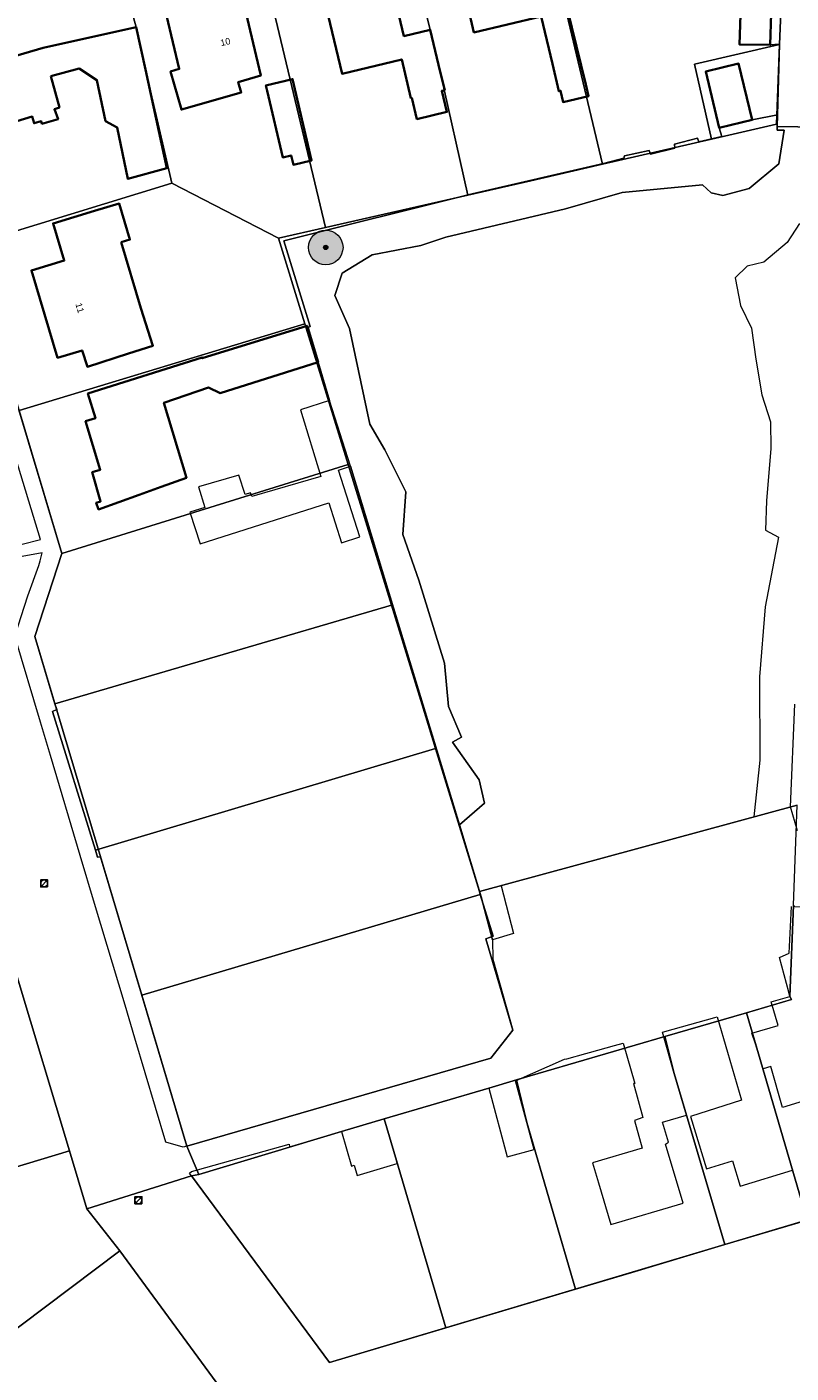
# Model space of a CAD drawing. Header units: metres. Extents: x 163543 to 168130, y 402678 to 405437.
# Tile 186 of 256: x 165365 to 165454, y 403552 to 403707. Entities that reach past the tile are written whole.
import ezdxf
from ezdxf.enums import TextEntityAlignment as Align

# ---------------------------------------------------------------- set-up
doc = ezdxf.new("R2010")
doc.units = ezdxf.units.M
doc.layers.get('0').update_dxf_attribs({"lineweight": 25})
for name, color, linetype, lineweight in [('X-CA190022.004-UO-BGT_Ondergrond$0$GE_201_SHDHek_Lijn_GEM', 253, 'X-CA190022.004-UO-BGT_Ondergrond$0$Hekwerk', 9), ('X-CA190022.004-UO-BGT_Ondergrond$0$GE_203_VGOHaag_Lijn_GEM', 253, 'X-CA190022.004-UO-BGT_Ondergrond$0$Heg', 9), ('X-CA190022.004-UO-BGT_Ondergrond$0$GE_314_WGDRijbaanLokaleweg_Vlak_GEM', 253, 'Continuous', 9), ('X-CA190022.004-UO-BGT_Ondergrond$0$GE_317_WGDVoetpad_Vlak_GEM', 253, 'Continuous', 9), ('X-CA190022.004-UO-BGT_Ondergrond$0$GE_401_OTDErf_Vlak_GEM', 253, 'Continuous', 9), ('X-CA190022.004-UO-BGT_Ondergrond$0$GE_4502_GBKN_Huisnummer_Lijn_GEM', 7, 'Continuous', 9), ('X-CA190022.004-UO-BGT_Ondergrond$0$GE_479_BTDGroenvoorziening_grasenkruida_GEM', 253, 'Continuous', 9), ('X-CA190022.004-UO-BGT_Ondergrond$0$GE_482_BTDGroenvoorziening_heesters_Vlak_GEM', 253, 'Continuous', 9), ('X-CA190022.004-UO-BGT_Ondergrond$0$GE_601_PNDgrondvlakpand_Vlak_MV_GEM', 34, 'Continuous', 35), ('X-CA190022.004-UO-DWM_Beplanting$0$B-WE-GR-BOOM-S AFKOMSTIG UIT BGT', 252, 'Continuous', 0), ('X-CA190022.004-UO-KAD_Percelen$0$B-WE-KG-GRENS_PERCEEL-GV', 150, 'Continuous', 9), ('X-CA190022.004-UO-WHM_Riolering gemeente_NLCS_v0.1$0$B-WE-RI-PUT-S', 214, 'Continuous', 15)]:
    doc.layers.add(name, color=color, linetype=linetype, lineweight=lineweight)
doc.layers.add('X-CA190022.004-UO-DWM_Beplanting$0$N-GV-GR-GRAS-A-200', color=7, linetype='Continuous')
doc.styles.add('X-CA190022.004-UO-BGT_Ondergrond$0$BGT_NAR', font='arial.ttf', dxfattribs={"height": 1})
doc.linetypes.add('X-CA190022.004-UO-BGT_Ondergrond$0$Heg', pattern='A,5,-1.5,[2,dgnlstyle-meierijstad.shx,S=0.007937,R=45,X=0,Y=0],-1.5', length=8)
doc.linetypes.add('X-CA190022.004-UO-BGT_Ondergrond$0$Hekwerk', pattern='A,5,-1.5,[2,dgnlstyle-Veghel.shx,S=0.007937,R=0,X=0,Y=0],-1.5', length=8)

# ---------------------------------------------------------------- blocks, each defined once
blk = doc.blocks.new('X-CA190022.004-UO-WHM_Riolering gemeente_NLCS_v0.1$0$B-SRI-PUT_BETON-SO')
blk.add_line((-1.41, -1.41), (1.41, 1.41))
at = {"lineweight": -3, "flags": 128}
blk.add_lwpolyline([(2, -2), (2, 2), (-2, 2), (-2, -2)], close=True, dxfattribs=at)
at = {"lineweight": -3}
blk.add_circle((0, 0), 2, dxfattribs=at)
blk = doc.blocks.new('X-CA190022.004-UO-DWM_Beplanting$0$SGR-BOOM_01-SO')
at = {"linetype": 'ByBlock', "lineweight": 18}
h = blk.add_hatch(color=0, dxfattribs=at)
h.dxf.hatch_style = 1
edge = h.paths.add_edge_path()
edge.add_arc((0, 0), 0.25, 0, 360)
at = {"color": 0, "linetype": 'ByBlock', "lineweight": 18}
for radius in [2, 0.25]:
    blk.add_circle((0, 0), radius, dxfattribs=at)
blk = doc.blocks.new('X-CA190022.004-UO-DWM_Beplanting$0$IMGEOBoom')
at = {"transparency": 33554457}
h = blk.add_hatch(color=256, dxfattribs=at)
h.dxf.hatch_style = 1
edge = h.paths.add_edge_path()
edge.add_arc((0, 0), 100, 0, 360)
edge = h.paths.add_edge_path(flags=17)
edge.add_arc((0, 0), 12.5, 0, 360)
h = blk.add_hatch()
h.set_pattern_fill('ANGLE', color=256)
h.set_pattern_definition([(0, (0, 0), (0, 6.985), [5.08, -1.905]), (90, (0, 0), (-6.985, 4e-16), [5.08, -1.905])])
edge = h.paths.add_edge_path(flags=17)
edge.add_arc((0, 0), 12.5, 0, 360)
at = {"layer": 'X-CA190022.004-UO-DWM_Beplanting$0$N-GV-GR-GRAS-A-200'}
h = blk.add_hatch(color=256, dxfattribs=at)
h.dxf.hatch_style = 1
edge = h.paths.add_edge_path(flags=17)
edge.add_arc((0, 0), 12.5, 0, 360)
at = {"xscale": 50, "yscale": 50, "zscale": 50}
blk.add_blockref('X-CA190022.004-UO-DWM_Beplanting$0$SGR-BOOM_01-SO', (0, 0), dxfattribs=at)

msp = doc.modelspace()

# ---------------------------------------------------------------- linework, layer by layer
at = {"layer": 'X-CA190022.004-UO-BGT_Ondergrond$0$GE_201_SHDHek_Lijn_GEM'}
msp.add_line((165431.869, 403691.698), (165416.697, 403688.214), dxfattribs=at)
at = {"layer": 'X-CA190022.004-UO-BGT_Ondergrond$0$GE_203_VGOHaag_Lijn_GEM'}
for p, q in [((165416.697, 403688.214), (165394.912, 403682.781)), ((165394.912, 403682.781), (165397.984, 403672.852))]:
    msp.add_line(p, q, dxfattribs=at)
at = {"layer": 'X-CA190022.004-UO-BGT_Ondergrond$0$GE_314_WGDRijbaanLokaleweg_Vlak_GEM', "flags": 128}
msp.add_lwpolyline([(165454.882, 403719.207), (165454.67, 403714.429), (165457.368, 403711.88), (165456.881, 403698.86), (165456.726, 403695.909), (165451.95, 403695.96), (165451.989, 403697.341), (165452.22, 403705.49), (165451.151, 403705.397), (165451.24, 403709.02), (165452.47, 403708.97), (165453.285, 403731.719), (165455.322, 403732.204), (165455.119, 403726.203), (165454.882, 403719.207)], dxfattribs=at)
at = {"layer": 'X-CA190022.004-UO-BGT_Ondergrond$0$GE_317_WGDVoetpad_Vlak_GEM', "flags": 128}
for points in [[(165351.9, 403704.52), (165369.27, 403646.64), (165366.13, 403637.05), (165383.721, 403578.148), (165383.28, 403578.02), (165381.28, 403578.631), (165377.701, 403590.615), (165376.563, 403594.43), (165373.049, 403606.195), (165371.389, 403611.753), (165367.939, 403623.304), (165366.794, 403627.138), (165363.825, 403637.08), (165365.346, 403641.727), (165366.611, 403645.238), (165366.762, 403645.797), (165366.981, 403646.73), (165364.656, 403646.283)], [(165364.673, 403647.726), (165366.788, 403648.274), (165363.707, 403658.38)]]:
    msp.add_lwpolyline(points, dxfattribs=at)
at = {"layer": 'X-CA190022.004-UO-BGT_Ondergrond$0$GE_401_OTDErf_Vlak_GEM', "flags": 128}
for points in [[(165425.988, 403703.205), (165424.688, 403708.677), (165416.889, 403706.842), (165416.146, 403710.001), (165415.78, 403711.55), (165414.63, 403716.42), (165422.41, 403718.25), (165424.2, 403710.73), (165427.23, 403711.45), (165427.42, 403710.64), (165427.677, 403709.599), (165429.841, 403700.815), (165430.15, 403699.497), (165427.21, 403698.808), (165426.906, 403700.103), (165426.718, 403700.059), (165425.988, 403703.205)], [(165400.27, 403707.85), (165399.11, 403712.71), (165406.87, 403714.56), (165408.81, 403706.42), (165411.85, 403707.15), (165413.01, 403702.28), (165413.524, 403700.178), (165413.184, 403700.096), (165413.768, 403697.666), (165410.306, 403696.834), (165409.718, 403699.285), (165409.62, 403699.261), (165408.549, 403703.724), (165401.655, 403702.069), (165400.27, 403707.85)], [(165447.82, 403712.389), (165447.611, 403705.438), (165451.151, 403705.397), (165452.22, 403705.49), (165451.989, 403697.341), (165449.06, 403696.75)], [(165391.38, 403705.61), (165392.259, 403701.859), (165389.656, 403701.112), (165390.001, 403699.91), (165383.09, 403697.926), (165381.83, 403702.35), (165382.84, 403702.64), (165381.37, 403708.82), (165384.81, 403709.63), (165384.91, 403709.23), (165390.24, 403710.48), (165391.38, 403705.61)], [(165381.413, 403691.158), (165376.907, 403689.929), (165375.669, 403695.867), (165374.323, 403696.603), (165373.311, 403701.334), (165371.267, 403702.677), (165367.997, 403701.797), (165368.976, 403698.175), (165368.394, 403697.979), (165368.82, 403696.84), (165366.96, 403696.29), (165366.87, 403696.6), (165366.06, 403696.36), (165365.84, 403697.12), (165360.86, 403695.63), (165358.78, 403702.63), (165367.11, 403705.08), (165377.85, 403707.44), (165378.92, 403702.55), (165381.413, 403691.158)], [(165449.06, 403696.75), (165447.5, 403703.24), (165443.7, 403702.33), (165445.26, 403695.83), (165445.545, 403694.825), (165442.885, 403694.214), (165442.752, 403694.611), (165440.078, 403693.952), (165440.132, 403693.486), (165437.314, 403692.781), (165437.154, 403693.215), (165434.319, 403692.594), (165434.232, 403692.332), (165431.869, 403691.698), (165416.697, 403688.214), (165394.912, 403682.781), (165397.984, 403672.852), (165397.681, 403672.726), (165397.611, 403672.957), (165385.491, 403669.208), (165385.472, 403669.296), (165372.27, 403665.125), (165373.141, 403662.256), (165372.009, 403661.913), (165373.709, 403656.313), (165372.779, 403656.033), (165373.739, 403652.663), (165373.229, 403652.5), (165373.5, 403651.74), (165378.2, 403653.43), (165380.744, 403654.345), (165383.657, 403655.393), (165381.053, 403664.062), (165386.2, 403665.806), (165387.572, 403665.165), (165398.881, 403668.734), (165400.211, 403664.304), (165396.845, 403663.224), (165399.212, 403655.54), (165391.218, 403653.224), (165391.082, 403653.646), (165390.439, 403653.44), (165389.716, 403655.677), (165385.062, 403654.337), (165385.79, 403651.949), (165384.075, 403651.398), (165385.249, 403647.741), (165400.114, 403652.508), (165401.6, 403647.874), (165403.705, 403648.548), (165401.232, 403656.259), (165402.645, 403656.712), (165407.605, 403640.378), (165412.592, 403623.894), (165415.221, 403615.277), (165417.752, 403606.982), (165419.03, 403602), (165419.08, 403599.78), (165421.4, 403591.55), (165418.86, 403588.31), (165404.234, 403584.08), (165384.072, 403578.249), (165383.721, 403578.148), (165366.13, 403637.05), (165369.27, 403646.64), (165351.9, 403704.52)], [(165392.988, 403700.117), (165392.845, 403700.727), (165395.931, 403701.451), (165398.134, 403692.055), (165396.021, 403691.56), (165395.77, 403692.631), (165394.797, 403692.403), (165392.988, 403700.117)], [(165376.124, 403682.608), (165378.394, 403674.993), (165379.79, 403670.641), (165376.98, 403669.74), (165372.21, 403668.21), (165371.61, 403670.11), (165368.76, 403669.25), (165365.74, 403679.35), (165369.54, 403680.48), (165368.25, 403684.78), (165373.04, 403686.22), (165375.893, 403687.078), (165377.139, 403682.911), (165376.124, 403682.608)], [(165454.308, 403614.579), (165453.486, 403617.345), (165453.99, 403629.244)], [(165457.743, 403584.19), (165452.583, 403582.603), (165451.219, 403587.354), (165450.335, 403587.091), (165449.465, 403589.981), (165449.014, 403591.213), (165452.082, 403592.085), (165451.248, 403594.826), (165453.433, 403595.433), (165453.29, 403595.96), (165452.203, 403599.966), (165453.352, 403600.467), (165453.613, 403605.835)], [(165434.131, 403590.067), (165435.479, 403585.411), (165435.357, 403585.381), (165436.43, 403581.481), (165435.452, 403581.104), (165436.329, 403577.928), (165430.618, 403576.246), (165431.31, 403573.91), (165432.73, 403569.12), (165441.08, 403571.58), (165439.06, 403578.4), (165439.38, 403578.6), (165438.69, 403580.92), (165441.47, 403581.75), (165440.05, 403586.54), (165438.715, 403591.341), (165438.963, 403591.41), (165441.864, 403592.216), (165444.764, 403593.023), (165445.031, 403593.097), (165446.218, 403588.998), (165447.82, 403583.465), (165441.93, 403581.568), (165443.784, 403575.539), (165446.792, 403576.442), (165447.66, 403573.55), (165453.727, 403575.361)], [(165504.668, 403584.303), (165400.22, 403553.17), (165396.497, 403558.198), (165386.978, 403571.053), (165384.018, 403575.05), (165384.26, 403575.24), (165384.933, 403575.427), (165395.53, 403578.37), (165395.59, 403578.07), (165401.58, 403579.85), (165402.752, 403575.861), (165403.045, 403575.973), (165403.403, 403574.756), (165408.022, 403576.134), (165407.93, 403576.5), (165406.52, 403581.3), (165418.61, 403584.85), (165420.753, 403576.94), (165423.853, 403577.78), (165421.71, 403585.69), (165427.38, 403588.19), (165427.632, 403588.26), (165429.851, 403588.877), (165430.263, 403588.992), (165432.2, 403589.53), (165433.163, 403589.798), (165434.131, 403590.067)]]:
    msp.add_lwpolyline(points, dxfattribs=at)
at = {"layer": 'X-CA190022.004-UO-BGT_Ondergrond$0$GE_479_BTDGroenvoorziening_grasenkruida_GEM', "flags": 128}
msp.add_lwpolyline([(165454.536, 403684.762), (165453.091, 403682.559), (165450.424, 403680.312), (165448.472, 403679.855), (165447.082, 403678.485), (165447.695, 403675.3), (165448.97, 403672.67), (165449.47, 403669.079), (165450.185, 403664.953), (165451.165, 403661.865), (165451.2, 403658.775), (165450.727, 403652.713), (165450.599, 403649.317), (165452.108, 403648.517), (165450.559, 403640.464), (165449.912, 403632.401), (165449.943, 403622.774), (165449.265, 403616.19), (165449.098, 403616.145), (165446.193, 403615.355), (165443.288, 403614.566), (165440.383, 403613.776), (165437.479, 403612.987), (165434.574, 403612.198), (165431.669, 403611.408), (165428.764, 403610.618), (165425.859, 403609.829), (165422.955, 403609.04), (165420.05, 403608.25), (165421.49, 403602.74), (165419.03, 403602), (165417.752, 403606.982), (165415.221, 403615.277), (165418.131, 403617.784), (165417.502, 403620.48), (165414.402, 403624.848), (165415.455, 403625.408), (165413.939, 403628.969), (165413.488, 403633.954), (165410.515, 403643.542), (165408.685, 403648.831), (165409.018, 403653.773), (165406.58, 403658.608), (165404.867, 403661.566), (165402.522, 403672.65), (165400.813, 403676.442), (165401.658, 403679.049), (165405.137, 403681.167), (165410.749, 403682.228), (165413.665, 403683.201), (165427.479, 403686.48), (165434.017, 403688.362), (165443.31, 403689.235), (165444.321, 403688.309), (165445.659, 403688.022), (165448.701, 403688.822), (165452.133, 403691.645), (165452.743, 403695.538), (165451.949, 403695.556), (165451.95, 403695.96), (165456.726, 403695.909)], dxfattribs=at)
at = {"layer": 'X-CA190022.004-UO-BGT_Ondergrond$0$GE_482_BTDGroenvoorziening_heesters_Vlak_GEM', "flags": 128}
msp.add_lwpolyline([(165452.743, 403695.538), (165452.133, 403691.645), (165448.701, 403688.822), (165445.659, 403688.022), (165444.321, 403688.309), (165443.31, 403689.235), (165434.017, 403688.362), (165427.479, 403686.48), (165413.665, 403683.201), (165410.749, 403682.228), (165405.137, 403681.167), (165401.658, 403679.049), (165400.813, 403676.442), (165402.522, 403672.65), (165404.867, 403661.566), (165406.58, 403658.608), (165409.018, 403653.773), (165408.685, 403648.831), (165410.515, 403643.542), (165413.488, 403633.954), (165413.939, 403628.969), (165415.455, 403625.408), (165414.402, 403624.848), (165417.502, 403620.48), (165418.131, 403617.784), (165415.221, 403615.277), (165412.592, 403623.894), (165407.605, 403640.378), (165402.645, 403656.712), (165400.211, 403664.304), (165398.881, 403668.734), (165397.681, 403672.726), (165397.984, 403672.852), (165394.912, 403682.781), (165416.697, 403688.214), (165431.869, 403691.698), (165434.232, 403692.332), (165434.319, 403692.594), (165437.154, 403693.215), (165437.314, 403692.781), (165440.132, 403693.486), (165440.078, 403693.952), (165442.752, 403694.611), (165442.885, 403694.214), (165445.545, 403694.825), (165445.26, 403695.83), (165449.06, 403696.75), (165451.989, 403697.341), (165451.95, 403695.96), (165451.949, 403695.556), (165452.743, 403695.538)], dxfattribs=at)
at = {"layer": 'X-CA190022.004-UO-BGT_Ondergrond$0$GE_601_PNDgrondvlakpand_Vlak_MV_GEM', "flags": 128}
for points in [[(165424.688, 403708.677), (165416.889, 403706.842), (165416.146, 403710.001), (165415.78, 403711.55), (165414.63, 403716.42), (165422.41, 403718.25), (165424.2, 403710.73), (165427.23, 403711.45), (165427.42, 403710.64), (165427.677, 403709.599), (165429.841, 403700.815), (165430.15, 403699.497), (165427.21, 403698.808), (165426.906, 403700.103), (165426.718, 403700.059), (165425.988, 403703.205), (165424.688, 403708.677)], [(165400.27, 403707.85), (165399.11, 403712.71), (165406.87, 403714.56), (165408.81, 403706.42), (165411.85, 403707.15), (165413.01, 403702.28), (165413.524, 403700.178), (165413.184, 403700.096), (165413.768, 403697.666), (165410.306, 403696.834), (165409.718, 403699.285), (165409.62, 403699.261), (165408.549, 403703.724), (165401.655, 403702.069), (165400.27, 403707.85)], [(165451.24, 403709.02), (165451.151, 403705.397), (165447.611, 403705.438), (165447.82, 403712.389)], [(165391.38, 403705.61), (165392.259, 403701.859), (165389.656, 403701.112), (165390.001, 403699.91), (165383.09, 403697.926), (165381.83, 403702.35), (165382.84, 403702.64), (165381.37, 403708.82), (165384.81, 403709.63), (165384.91, 403709.23), (165390.24, 403710.48), (165391.38, 403705.61)], [(165367.997, 403701.797), (165368.976, 403698.175), (165368.394, 403697.979), (165368.82, 403696.84), (165366.96, 403696.29), (165366.87, 403696.6), (165366.06, 403696.36), (165365.84, 403697.12), (165360.86, 403695.63), (165358.78, 403702.63), (165367.11, 403705.08), (165377.85, 403707.44), (165378.92, 403702.55), (165381.413, 403691.158), (165376.907, 403689.929), (165375.669, 403695.867), (165374.323, 403696.603), (165373.311, 403701.334), (165371.267, 403702.677), (165367.997, 403701.797)], [(165445.26, 403695.83), (165443.7, 403702.33), (165447.5, 403703.24), (165449.06, 403696.75), (165445.26, 403695.83)], [(165392.988, 403700.117), (165392.845, 403700.727), (165395.931, 403701.451), (165398.134, 403692.055), (165396.021, 403691.56), (165395.77, 403692.631), (165394.797, 403692.403), (165392.988, 403700.117)], [(165376.124, 403682.608), (165378.394, 403674.993), (165379.79, 403670.641), (165376.98, 403669.74), (165372.21, 403668.21), (165371.61, 403670.11), (165368.76, 403669.25), (165365.74, 403679.35), (165369.54, 403680.48), (165368.25, 403684.78), (165373.04, 403686.22), (165375.893, 403687.078), (165377.139, 403682.911), (165376.124, 403682.608)], [(165398.881, 403668.734), (165387.572, 403665.165), (165386.2, 403665.806), (165381.053, 403664.062), (165383.657, 403655.393), (165380.744, 403654.345), (165378.2, 403653.43), (165373.5, 403651.74), (165373.229, 403652.5), (165373.739, 403652.663), (165372.779, 403656.033), (165373.709, 403656.313), (165372.009, 403661.913), (165373.141, 403662.256), (165372.27, 403665.125), (165385.472, 403669.296), (165385.491, 403669.208), (165397.611, 403672.957), (165397.681, 403672.726), (165398.881, 403668.734)]]:
    msp.add_lwpolyline(points, dxfattribs=at)
at = {"layer": 'X-CA190022.004-UO-KAD_Percelen$0$B-WE-KG-GRENS_PERCEEL-GV', "flags": 128}
for points in [[(165453.285, 403731.719), (165452.205, 403705.435), (165451.856, 403696.234), (165444.361, 403694.509), (165431.752, 403691.607), (165423.486, 403689.705), (165416.208, 403688.054), (165399.736, 403684.318), (165394.307, 403683.086), (165397.355, 403673.183), (165402.362, 403656.916), (165407.36, 403640.679), (165410.75, 403629.664), (165412.457, 403624.099), (165417.529, 403607.564), (165454.277, 403617.552)], [(165364.094, 403597.734), (165370.136, 403577.608), (165372.15, 403570.899), (165384.263, 403574.72), (165385.097, 403574.892), (165383.721, 403578.148), (165378.505, 403595.61), (165373.733, 403611.596), (165373.39, 403611.53), (165373.144, 403612.368), (165368.181, 403628.38), (165368.671, 403628.593), (165368.455, 403629.26), (165366.13, 403637.05), (165369.27, 403646.64), (165364.316, 403663.143)], [(165455.4, 403569.617), (165445.914, 403566.789), (165435.135, 403563.563), (165428.656, 403561.645), (165413.645, 403557.171), (165400.22, 403553.17), (165384.263, 403574.72), (165372.15, 403570.899), (165375.961, 403566.044), (165392.733, 403543.232)]]:
    msp.add_lwpolyline(points, dxfattribs=at)
for points in [[(165431.752, 403691.607), (165444.361, 403694.509), (165442.377, 403703.185), (165452.205, 403705.435), (165453.285, 403731.719), (165428.377, 403725.818), (165423.895, 403724.715)], [(165423.895, 403724.715), (165408.458, 403721.036), (165411.85, 403707.15), (165413.01, 403702.28), (165416.208, 403688.054), (165423.486, 403689.705), (165431.752, 403691.607)], [(165408.458, 403721.036), (165391.917, 403717.093), (165399.736, 403684.318), (165416.208, 403688.054), (165413.01, 403702.28), (165411.85, 403707.15)], [(165381.957, 403689.439), (165394.307, 403683.086), (165399.736, 403684.318), (165391.917, 403717.093), (165380.334, 403714.316), (165376.242, 403713.357), (165377.85, 403707.44), (165378.92, 403702.55)], [(165376.242, 403713.357), (165353.94, 403708.04), (165351.9, 403704.52), (165358.579, 403682.262), (165381.957, 403689.439), (165378.92, 403702.55), (165377.85, 403707.44)], [(165452.205, 403705.435), (165442.377, 403703.185), (165444.361, 403694.509), (165451.856, 403696.234)], [(165394.307, 403683.086), (165381.957, 403689.439), (165358.579, 403682.262), (165361.57, 403672.184), (165364.316, 403663.143), (165397.355, 403673.183)], [(165397.355, 403673.183), (165364.316, 403663.143), (165369.27, 403646.64), (165402.362, 403656.916)], [(165407.36, 403640.679), (165402.362, 403656.916), (165369.27, 403646.64), (165366.13, 403637.05), (165368.455, 403629.26)], [(165412.457, 403624.099), (165410.75, 403629.664), (165407.36, 403640.679), (165368.455, 403629.26), (165368.671, 403628.593), (165368.181, 403628.38), (165373.144, 403612.368)], [(165373.733, 403611.596), (165378.505, 403595.61), (165417.624, 403607.253), (165417.529, 403607.564), (165412.457, 403624.099), (165373.144, 403612.368), (165373.39, 403611.53)], [(165454.153, 403614.36), (165454.277, 403617.552), (165417.529, 403607.564), (165417.624, 403607.253), (165419.111, 403602.408), (165418.27, 403602.117), (165421.4, 403591.55), (165418.86, 403588.31), (165383.721, 403578.148), (165385.097, 403574.892), (165401.58, 403579.85), (165406.52, 403581.3), (165418.61, 403584.85), (165421.831, 403585.8), (165438.975, 403590.814), (165448.423, 403593.578), (165453.592, 403595.089), (165453.433, 403595.433), (165453.836, 403606.013)], [(165417.624, 403607.253), (165378.505, 403595.61), (165383.721, 403578.148), (165418.86, 403588.31), (165421.4, 403591.55), (165418.27, 403602.117), (165419.111, 403602.408)], [(165457.699, 403605.588), (165454, 403605.81), (165453.836, 403606.013), (165453.433, 403595.433), (165453.592, 403595.089), (165448.423, 403593.578), (165455.4, 403569.617), (165467.095, 403573.103), (165463.33, 403585.77), (165461.89, 403590.561)], [(165318.866, 403577.896), (165323.199, 403563.447), (165370.136, 403577.608), (165364.094, 403597.734), (165317.163, 403583.576)], [(165445.914, 403566.789), (165455.4, 403569.617), (165448.423, 403593.578), (165438.975, 403590.814), (165440.05, 403586.54)], [(165438.975, 403590.814), (165421.831, 403585.8), (165423.02, 403580.87), (165428.656, 403561.645), (165435.135, 403563.563), (165445.914, 403566.789), (165440.05, 403586.54)], [(165421.831, 403585.8), (165418.61, 403584.85), (165406.52, 403581.3), (165407.93, 403576.5), (165413.645, 403557.171), (165428.656, 403561.645), (165423.02, 403580.87)], [(165385.097, 403574.892), (165384.263, 403574.72), (165400.22, 403553.17), (165413.645, 403557.171), (165407.93, 403576.5), (165406.52, 403581.3), (165401.58, 403579.85)], [(165349.743, 403543.007), (165355.909, 403550.995), (165375.961, 403566.044), (165372.15, 403570.899), (165370.136, 403577.608), (165323.199, 403563.447), (165324.896, 403557.786), (165330.93, 403537.661)], [(165375.961, 403566.044), (165355.909, 403550.995), (165382.506, 403530.09), (165392.733, 403543.232)]]:
    msp.add_lwpolyline(points, close=True, dxfattribs=at)

# ---------------------------------------------------------------- block references
at = {"layer": 'X-CA190022.004-UO-DWM_Beplanting$0$B-WE-GR-BOOM-S AFKOMSTIG UIT BGT', "xscale": 0.02, "yscale": 0.02, "zscale": 0.02}
msp.add_blockref('X-CA190022.004-UO-DWM_Beplanting$0$IMGEOBoom', (165399.764, 403682.001), dxfattribs=at)
at = {"layer": 'X-CA190022.004-UO-WHM_Riolering gemeente_NLCS_v0.1$0$B-WE-RI-PUT-S', "xscale": 0.2, "yscale": 0.2, "zscale": 0.2}
for p in [(165367.216, 403608.512), (165378.112, 403571.904)]:
    msp.add_blockref('X-CA190022.004-UO-WHM_Riolering gemeente_NLCS_v0.1$0$B-SRI-PUT_BETON-SO', p, dxfattribs=at)

# ---------------------------------------------------------------- texts
at = {"layer": 'X-CA190022.004-UO-BGT_Ondergrond$0$GE_4502_GBKN_Huisnummer_Lijn_GEM', "style": 'X-CA190022.004-UO-BGT_Ondergrond$0$BGT_NAR'}
for s, rotation, p in [('10', 13.2, (165388.161, 403705.755)), ('11', 286.6, (165371.341, 403675.016))]:
    msp.add_text(s, height=0.75, rotation=rotation, dxfattribs=at).set_placement(p, align=Align.MIDDLE_CENTER)

doc.saveas('drawing.dxf')
